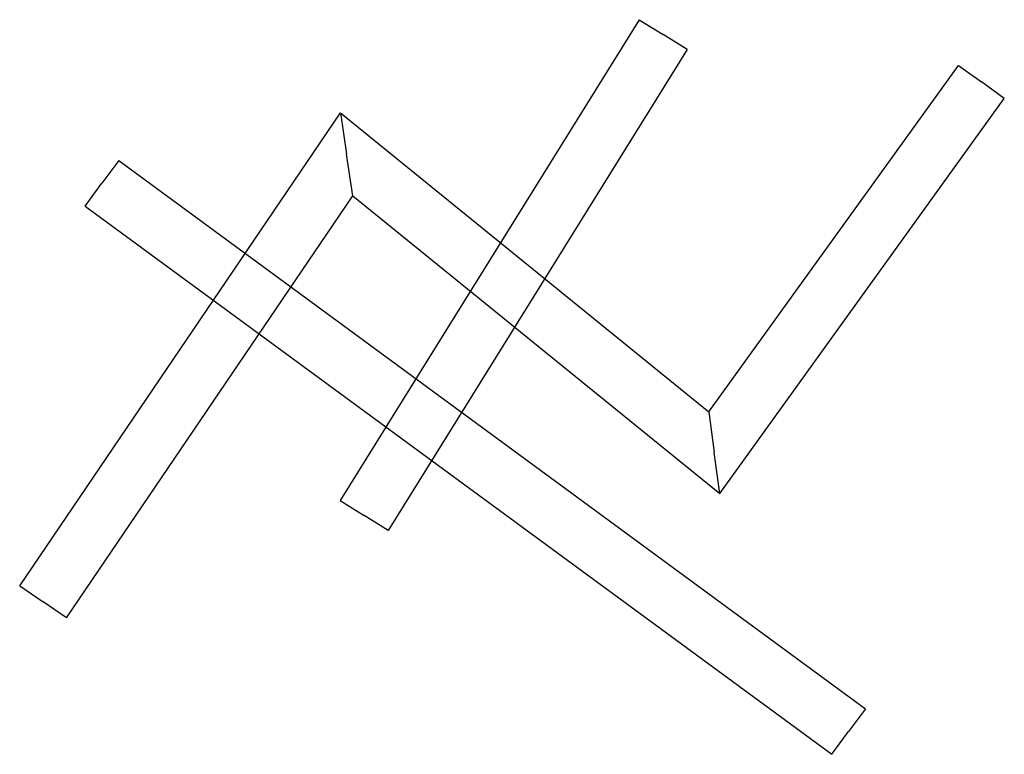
# Model space of a CAD drawing. Header units: metres. Extents: x -11 to 337, y 46 to 305.
import ezdxf

# ---------------------------------------------------------------- set-up
doc = ezdxf.new("R2010")
doc.units = ezdxf.units.M

msp = doc.modelspace()

# ---------------------------------------------------------------- linework, layer by layer
for p, q in [((207.78, 305.22), (102.07, 135.24)), ((207.78, 305.22), (216.27, 299.94)), ((224.76, 294.66), (216.27, 299.94)), ((224.76, 294.66), (119.05, 124.68)), ((232.46, 166.65), (320.67, 289.06)), ((320.67, 289.06), (328.78, 283.21)), ((336.89, 277.37), (328.78, 283.21)), ((236.31, 137.77), (336.89, 277.37)), ((-11.16, 105.09), (102.25, 272.27)), ((102.25, 272.27), (232.46, 166.65)), ((102.25, 272.27), (104.41, 257.64)), ((106.57, 243.02), (104.41, 257.64)), ((23.84, 255.48), (17.92, 247.42)), ((23.84, 255.48), (287.77, 61.72)), ((12.01, 239.36), (17.92, 247.42)), ((5.39, 93.86), (106.57, 243.02)), ((106.57, 243.02), (236.31, 137.77)), ((12.01, 239.36), (275.93, 45.6)), ((232.46, 166.65), (234.38, 152.21)), ((236.31, 137.77), (234.38, 152.21)), ((102.07, 135.24), (110.56, 129.96)), ((119.05, 124.68), (110.56, 129.96)), ((-11.16, 105.09), (-2.89, 99.48)), ((5.39, 93.86), (-2.89, 99.48)), ((287.77, 61.72), (281.85, 53.66)), ((275.93, 45.6), (281.85, 53.66))]:
    msp.add_line(p, q)

doc.saveas('drawing.dxf')
